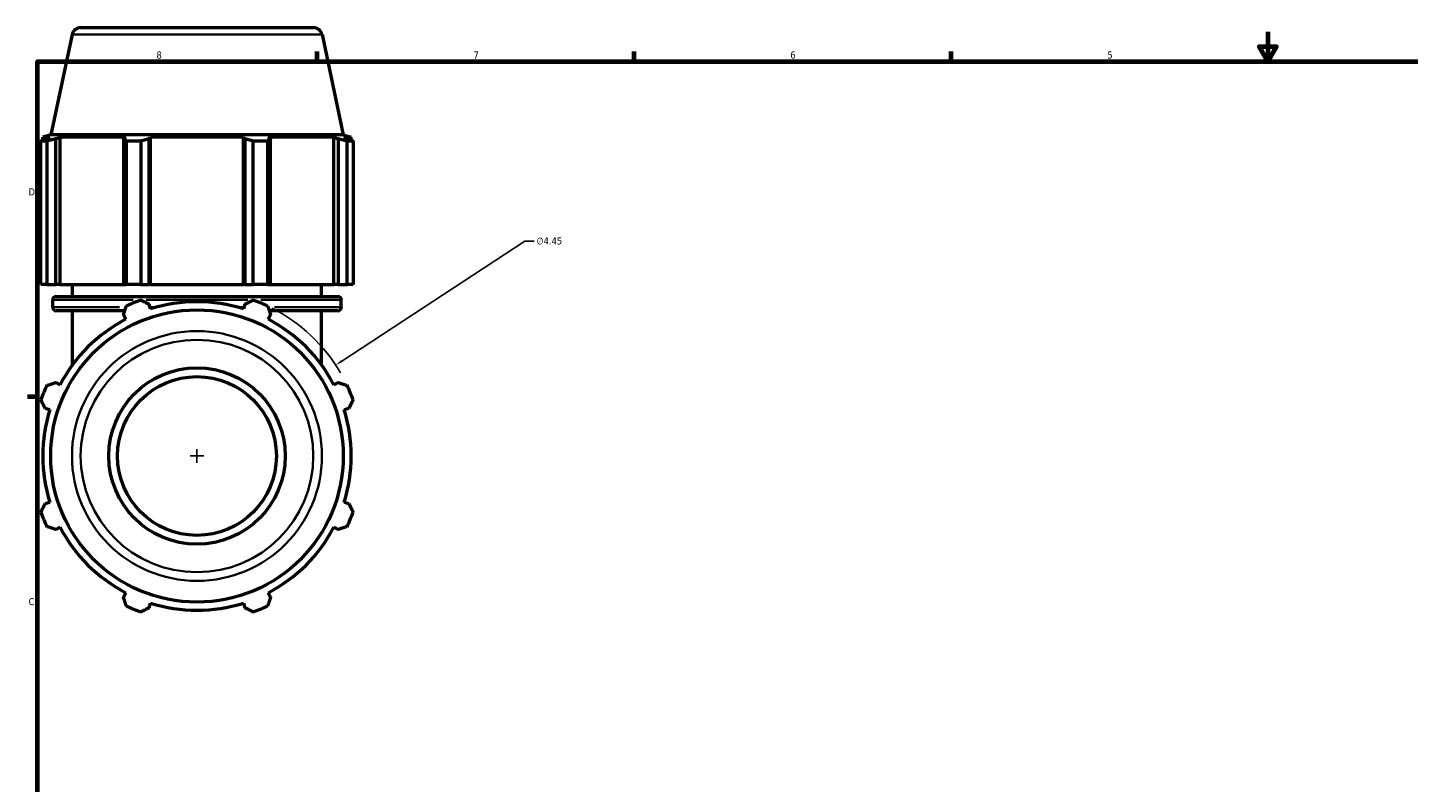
# Model space of a CAD drawing. Header units: inches. Extents: x 0.1 to 65.6, y -23.5 to 46.8.
# Tile 2 of 8: x 0.4 to 18.9, y 11.3 to 21.5. Entities that reach past the tile are written whole.
import ezdxf

# ---------------------------------------------------------------- set-up
doc = ezdxf.new("R2010")
doc.units = ezdxf.units.IN
doc.header["$MEASUREMENT"] = 0
for name, color, linetype, lineweight in [('Border (ANSI)', 7, 'Continuous', 70), ('Dimension (ANSI)', 7, 'Continuous', 25), ('Visible (ANSI)', 7, 'Continuous', 50), ('Visible Narrow (ANSI)', 7, 'Continuous', 35)]:
    doc.layers.add(name, color=color, linetype=linetype, lineweight=lineweight)
doc.styles.add('Note Text (ANSI)', font='tahoma.ttf')
doc.dimstyles.new('Default (ANSI)', dxfattribs={"dimtxt": 0.094488, "dimasz": 0.098425, "dimexe": 0.125, "dimexo": 0.0625, "dimgap": 0.031496, "dimtad": 0, "dimtih": 1, "dimtoh": 1, "dimrnd": 1e-08, "dimzin": 4, "dimdsep": 46, "dimtxsty": 'Note Text (ANSI)', "dimcen": 0.09, "dimdle": 0.393701, "dimclrd": 256, "dimclre": 256, "dimclrt": 5, "dimadec": 0, "dimazin": 1, "dimtfac": 1, "dimtofl": 0, "dimtmove": 0, "dimatfit": 3, "dimfxl": 1, "dimtolj": 1, "dimtzin": 4, "dimlwd": -1, "dimlwe": -1, "dimarcsym": 0})

# ---------------------------------------------------------------- blocks, each defined once
blk = doc.blocks.new('Borders Default Border')
at = {"layer": 'Border (ANSI)'}
for p, q in [((4.25, 21), (4.25, 21.134)), ((8.5, 21), (8.5, 21.134)), ((12.75, 21), (12.75, 21.134)), ((0.5, 16.5), (0.366, 16.5))]:
    blk.add_line(p, q, dxfattribs=at)
at = {"layer": 'Border (ANSI)', "flags": 128}
for points in [[(17, 21.4), (17, 21), (16.885, 21.2), (17.115, 21.2), (17, 21)], [(0.5, 1), (0.5, 21), (33.5, 21), (33.5, 1), (0.5, 1)]]:
    blk.add_lwpolyline(points, dxfattribs=at)
at = {"layer": 'Border (ANSI)', "color": 5, "true_color": 0x0000ff, "char_height": 0.0945, "attachment_point": 7, "style": 'Note Text (ANSI)'}
for s, insert in [('8', (2.094, 21.038)), ('7', (6.346, 21.04)), ('6', (10.595, 21.038)), ('5', (14.847, 21.038)), ('D', (0.378, 19.203)), ('C', (0.378, 13.701))]:
    blk.add_mtext(s, dxfattribs=dict(at, insert=insert))
blk = doc.blocks.new('*D11')
at = {"layer": 'Defpoints', "color": 0, "transparency": 16777216}
for p in [(4.498, 16.926), (0.777, 14.484)]:
    blk.add_point(p, dxfattribs=at)
at = {"layer": 'Dimension (ANSI)', "transparency": 16777216}
for p, q in [((7.032, 18.588), (4.58, 16.98)), ((7.158, 18.588), (7.032, 18.588)), ((2.637, 15.615), (2.637, 15.795)), ((2.547, 15.705), (2.727, 15.705))]:
    blk.add_line(p, q, dxfattribs=at)
blk.add_arc((2.637, 15.705), 2.225, 30.0504, 63.1826, dxfattribs=at)
blk.add_solid([(4.571, 16.993), (4.589, 16.966), (4.498, 16.926)], dxfattribs=at)
at = {"layer": 'Dimension (ANSI)', "color": 5, "transparency": 16777216, "insert": (7.189, 18.639), "char_height": 0.0945, "attachment_point": 1, "style": 'Note Text (ANSI)'}
blk.add_mtext('\\A1;∅4.45', dxfattribs=at)

msp = doc.modelspace()

# ---------------------------------------------------------------- linework, layer by layer
at = {"layer": 'Visible (ANSI)'}
for p, q in [((0.961, 21.361), (0.676, 20.017)), ((1.077, 21.455), (4.198, 21.455)), ((4.314, 21.361), (4.599, 20.017)), ((0.676, 20.017), (0.568, 19.983)), ((4.599, 20.017), (0.676, 20.017)), ((4.599, 20.017), (4.707, 19.983)), ((0.624, 19.932), (0.544, 19.932)), ((0.544, 18.005), (0.544, 19.932)), ((0.664, 19.983), (0.568, 19.983)), ((0.568, 19.945), (0.568, 19.983)), ((0.664, 19.983), (0.6, 19.961)), ((0.624, 19.932), (0.624, 18.005)), ((0.743, 19.961), (0.802, 19.983)), ((0.743, 18.005), (0.743, 19.961)), ((0.802, 18.005), (0.802, 19.983)), ((1.682, 19.983), (0.802, 19.983)), ((1.682, 19.983), (1.651, 19.961)), ((1.651, 19.961), (1.651, 18.005)), ((1.884, 19.932), (1.69, 19.932)), ((1.69, 18.005), (1.69, 19.932)), ((1.884, 19.932), (1.884, 18.005)), ((1.995, 19.961), (2.015, 19.983)), ((1.995, 18.005), (1.995, 19.961)), ((2.015, 18.005), (2.015, 19.983)), ((3.26, 19.983), (2.015, 19.983)), ((3.26, 18.005), (3.26, 19.983)), ((3.26, 19.983), (3.28, 19.961)), ((3.28, 19.961), (3.28, 18.005)), ((3.585, 19.932), (3.391, 19.932)), ((3.391, 18.005), (3.391, 19.932)), ((3.585, 19.932), (3.585, 18.005)), ((3.624, 19.961), (3.593, 19.983)), ((4.473, 19.983), (3.593, 19.983)), ((3.624, 18.005), (3.624, 19.961)), ((4.473, 18.005), (4.473, 19.983)), ((4.473, 19.983), (4.532, 19.961)), ((4.532, 19.961), (4.532, 18.005)), ((4.675, 19.961), (4.611, 19.983)), ((4.707, 19.983), (4.611, 19.983)), ((4.731, 19.932), (4.651, 19.932)), ((4.651, 18.005), (4.651, 19.932)), ((4.707, 19.945), (4.707, 19.983)), ((4.731, 19.932), (4.731, 18.005)), ((0.624, 18.005), (0.544, 18.005)), ((0.624, 18.005), (0.743, 18.005)), ((0.802, 18.005), (0.743, 18.005)), ((0.802, 18.005), (1.651, 18.005)), ((0.969, 17.846), (0.969, 18.005)), ((1.651, 18.005), (1.69, 18.005)), ((1.884, 18.005), (1.69, 18.005)), ((1.884, 18.005), (1.995, 18.005)), ((2.015, 18.005), (1.995, 18.005)), ((2.015, 18.005), (3.26, 18.005)), ((3.28, 18.005), (3.26, 18.005)), ((3.28, 18.005), (3.391, 18.005)), ((3.585, 18.005), (3.391, 18.005)), ((3.585, 18.005), (3.624, 18.005)), ((3.624, 18.005), (4.473, 18.005)), ((4.306, 17.846), (4.306, 18.005)), ((4.532, 18.005), (4.473, 18.005)), ((4.532, 18.005), (4.651, 18.005)), ((4.731, 18.005), (4.651, 18.005)), ((0.702, 17.701), (0.702, 17.799)), ((0.749, 17.846), (4.526, 17.846)), ((4.573, 17.701), (4.573, 17.799)), ((1.669, 17.654), (0.749, 17.654)), ((0.969, 16.929), (0.969, 17.654)), ((1.651, 17.6), (1.682, 17.54)), ((2.015, 17.678), (1.995, 17.742)), ((3.28, 17.742), (3.26, 17.678)), ((3.593, 17.54), (3.624, 17.6)), ((4.526, 17.654), (3.606, 17.654)), ((4.306, 16.929), (4.306, 17.654)), ((0.802, 16.66), (0.743, 16.691)), ((4.532, 16.691), (4.473, 16.66)), ((0.6, 16.347), (0.664, 16.327)), ((4.611, 16.327), (4.675, 16.347)), ((0.664, 15.083), (0.6, 15.063)), ((4.675, 15.063), (4.611, 15.083)), ((0.743, 14.719), (0.802, 14.749)), ((4.473, 14.749), (4.532, 14.719)), ((1.682, 13.87), (1.651, 13.81)), ((1.995, 13.668), (2.015, 13.731)), ((3.26, 13.731), (3.28, 13.668)), ((3.624, 13.81), (3.593, 13.87))]:
    msp.add_line(p, q, dxfattribs=at)
for radius in [1.962, 1.183, 1.065]:
    msp.add_circle((2.637, 15.705), radius, dxfattribs=at)
for centre, radius, start, end in [((1.077, 21.337), 0.118, 90, 168), ((4.198, 21.337), 0.118, 12, 90), ((0.749, 17.799), 0.0473, 90, 180), ((2.637, 15.705), 2.225, 109.792, 115.208), ((2.637, 15.705), 2.225, 64.792, 70.208), ((4.526, 17.799), 0.0473, 0, 90), ((0.749, 17.701), 0.0473, 180, 270), ((2.637, 15.705), 2.069, 72.5, 107.5), ((4.526, 17.701), 0.0473, 270, 0), ((2.637, 15.705), 2.069, 117.5, 152.5), ((2.637, 15.705), 2.069, 27.5, 62.5), ((2.637, 15.705), 2.225, 154.792, 160.208), ((2.637, 15.705), 2.225, 19.792, 25.208), ((2.637, 15.705), 2.069, 162.5, 197.5), ((2.637, 15.705), 2.069, 342.5, 17.5), ((2.637, 15.705), 2.225, 199.792, 205.208), ((2.637, 15.705), 2.225, 334.792, 340.208), ((2.637, 15.705), 2.069, 207.5, 242.5), ((2.637, 15.705), 2.069, 297.5, 332.5), ((2.637, 15.705), 2.069, 252.5, 287.5), ((2.637, 15.705), 2.225, 244.792, 250.208), ((2.637, 15.705), 2.225, 289.792, 295.208)]:
    msp.add_arc(centre, radius, start, end, dxfattribs=at)
for points, weights in [([(0.544, 19.932), (0.573, 19.947), (0.6, 19.961)], [1, 1.00132199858, 1.00182725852]), ([(0.743, 19.961), (0.685, 19.947), (0.624, 19.932)], [1.00182725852, 1.00132199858, 1]), ([(1.69, 19.932), (1.67, 19.947), (1.651, 19.961)], [1, 1.00132199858, 1.00182725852]), ([(1.995, 19.961), (1.941, 19.947), (1.884, 19.932)], [1.00182725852, 1.00132199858, 1]), ([(3.391, 19.932), (3.334, 19.947), (3.28, 19.961)], [1, 1.00132199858, 1.00182725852]), ([(3.624, 19.961), (3.605, 19.947), (3.585, 19.932)], [1.00182725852, 1.00132199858, 1]), ([(4.651, 19.932), (4.59, 19.947), (4.532, 19.961)], [1, 1.00132199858, 1.00182725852]), ([(4.675, 19.961), (4.702, 19.947), (4.731, 19.932)], [1.00182725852, 1.00132199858, 1]), ([(1.884, 17.799), (1.941, 17.77), (1.995, 17.742)], [1, 1.00132199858, 1.00182725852]), ([(3.28, 17.742), (3.334, 17.77), (3.391, 17.799)], [1.00182725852, 1.00132199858, 1]), ([(1.651, 17.6), (1.67, 17.658), (1.69, 17.718)], [1.00182725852, 1.00132199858, 1]), ([(3.585, 17.718), (3.605, 17.658), (3.624, 17.6)], [1, 1.00132199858, 1.00182725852]), ([(0.624, 16.653), (0.685, 16.672), (0.743, 16.691)], [1, 1.00132199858, 1.00182725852]), ([(4.532, 16.691), (4.59, 16.672), (4.651, 16.653)], [1.00182725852, 1.00132199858, 1]), ([(0.6, 16.347), (0.573, 16.402), (0.544, 16.458)], [1.00182725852, 1.00132199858, 1]), ([(4.731, 16.458), (4.702, 16.402), (4.675, 16.347)], [1, 1.00132199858, 1.00182725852]), ([(0.544, 14.952), (0.573, 15.008), (0.6, 15.063)], [1, 1.00132199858, 1.00182725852]), ([(4.675, 15.063), (4.702, 15.008), (4.731, 14.952)], [1.00182725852, 1.00132199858, 1]), ([(0.743, 14.719), (0.685, 14.738), (0.624, 14.757)], [1.00182725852, 1.00132199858, 1]), ([(4.651, 14.757), (4.59, 14.738), (4.532, 14.719)], [1, 1.00132199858, 1.00182725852]), ([(1.69, 13.692), (1.67, 13.752), (1.651, 13.81)], [1, 1.00132199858, 1.00182725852]), ([(3.624, 13.81), (3.605, 13.752), (3.585, 13.692)], [1.00182725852, 1.00132199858, 1]), ([(1.995, 13.668), (1.941, 13.64), (1.884, 13.611)], [1.00182725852, 1.00132199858, 1]), ([(3.391, 13.611), (3.334, 13.64), (3.28, 13.668)], [1, 1.00132199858, 1.00182725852])]:
    msp.add_rational_spline(points, weights, degree=2, dxfattribs=at)
at = {"layer": 'Visible Narrow (ANSI)'}
for p, q in [((4.293, 21.361), (0.982, 21.361)), ((1.781, 17.799), (0.705, 17.799)), ((3.319, 17.799), (1.956, 17.799)), ((4.57, 17.799), (3.494, 17.799)), ((0.704, 17.701), (1.597, 17.701)), ((2.012, 17.701), (2.089, 17.701)), ((3.186, 17.701), (3.263, 17.701)), ((3.678, 17.701), (4.57, 17.701))]:
    msp.add_line(p, q, dxfattribs=at)
for radius in [1.676, 1.56]:
    msp.add_circle((2.637, 15.705), radius, dxfattribs=at)

# ---------------------------------------------------------------- block references
msp.add_blockref('Borders Default Border', (0, 0))

# ---------------------------------------------------------------- dimensions: what is measured, and where the dimension line sits
at = {"layer": 'Dimension (ANSI)'}
dim = msp.add_diameter_dim_2p(p1=(0.777, 14.484), p2=(4.498, 16.926), dimstyle='Default (ANSI)', override={"dimgap": 0.031496, "dimdec": 2, "dimlfac": 1, "dimtol": 0, "dimlim": 0, "dimtp": 0, "dimtm": 0, "dimtdec": 2}, dxfattribs=at)
dim.commit()
dim.dimension.update_dxf_attribs({"geometry": '*D11', "text_midpoint": (7.361, 18.588), "dimtype": 163})

doc.saveas('drawing.dxf')
